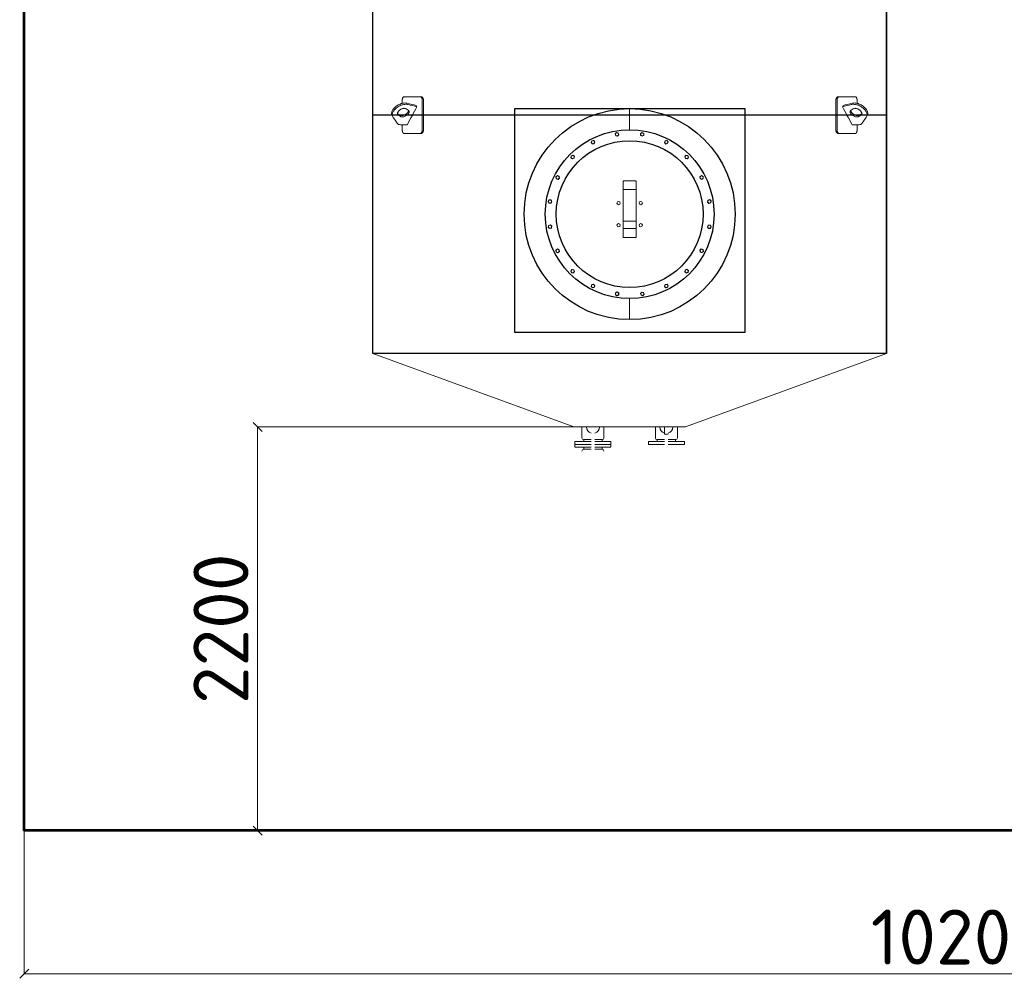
# Model space of a CAD drawing. Header units: millimetres. Extents: x -34827 to 118056, y 11959 to 116489.
# Tile 79 of 105: x 51263 to 56630, y 24888 to 30112. Entities that reach past the tile are written whole.
import ezdxf

# ---------------------------------------------------------------- set-up
doc = ezdxf.new("R2010")
doc.units = ezdxf.units.MM
doc.linetypes.add('K5LT32774', pattern=[0])
doc.linetypes.add('K5LT32775', pattern=[0])
doc.layers.add('SV-DIM-MECH', color=7, linetype='Continuous')
doc.layers.add('Резервуар', color=7, linetype='Continuous')
doc.styles.get("Standard").update_dxf_attribs({"font": 'isocpeur.ttf'})
doc.dimstyles.new('Размер 1000', dxfattribs={"dimtxt": 300, "dimasz": 50, "dimexe": 0.18, "dimexo": 0.0625, "dimgap": 50, "dimtad": 1, "dimdec": 0, "dimrnd": 1, "dimzin": 0, "dimdsep": 46, "dimtxsty": 'Standard', "dimblk": 'OBLIQUE', "dimcen": -0.09, "dimclrd": 5, "dimclre": 5, "dimclrt": 5, "dimadec": 0, "dimazin": 0, "dimtfac": 1, "dimtdec": 0, "dimtofl": 0, "dimtmove": 0, "dimatfit": 3, "dimldrblk": 'OBLIQUE', "dimfxl": 1, "dimtolj": 1, "dimtzin": 0, "dimlwd": 13, "dimlwe": 13, "dimarcsym": 0})

# ---------------------------------------------------------------- blocks, each defined once
blk = doc.blocks.new('*U47')
at = {"layer": 'Резервуар', "lineweight": 20}
blk.add_lwpolyline([(-3.2, 9.9), (7, 7.7), (10.2, -2.2), (3.2, -9.9), (-7, -7.7), (-10.2, 2.2), (-3.2, 9.9)], dxfattribs=at)
at = {"layer": 'Резервуар', "color": 5, "lineweight": 20}
blk.add_circle((0, 0), 8.55, dxfattribs=at)
blk = doc.blocks.new('*U44')
at = {"layer": 'Резервуар', "color": 0, "linetype": 'ByBlock', "lineweight": -2, "transparency": 16777216}
blk.add_blockref('*U47', (964799.1, -2833937.4), dxfattribs=at)
for p, rotation in [((964936.8, -2833937.4), 341.9999999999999), ((964668.2, -2833980), 17.99999999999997), ((965067.7, -2833980), 323.9999999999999), ((964556.9, -2834060.9), 36), ((965179.1, -2834060.9), 306), ((964475.9, -2834172.3), 54), ((965260, -2834172.3), 288), ((964433.4, -2834303.2), 72), ((965302.6, -2834303.2), 269.9999999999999), ((964433.4, -2834440.8), 90), ((965302.6, -2834440.8), 251.9999999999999), ((964475.9, -2834571.8), 108), ((965260, -2834571.8), 234), ((964556.9, -2834683.1), 126), ((965179.1, -2834683.1), 216), ((964668.2, -2834764), 144), ((965067.7, -2834764), 197.9999999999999), ((964799.1, -2834806.6), 162), ((964936.8, -2834806.6), 180)]:
    blk.add_blockref('*U47', p, dxfattribs=dict(at, rotation=rotation))
blk = doc.blocks.new('_Oblique')
at = {"color": 0, "linetype": 'ByBlock', "lineweight": -2}
blk.add_line((-0.5, -0.5), (0.5, 0.5), dxfattribs=at)
blk = doc.blocks.new('*D54')
at = {"layer": 'Defpoints', "color": 0, "transparency": 16777216}
for p in [(54587.8, 27892.6), (52559.7, 25692.6), (54587.8, 25692.6)]:
    blk.add_point(p, dxfattribs=at)
at = {"layer": 'SV-DIM-MECH', "color": 5, "lineweight": 13, "transparency": 16777216}
for p, q in [((54587.7, 27892.6), (52559.5, 27892.6)), ((52559.7, 27892.6), (52559.7, 25692.6)), ((54587.7, 25692.6), (52559.5, 25692.6))]:
    blk.add_line(p, q, dxfattribs=at)
at = {"layer": 'SV-DIM-MECH', "color": 5, "lineweight": 13, "transparency": 16777216, "xscale": 50, "yscale": 50, "zscale": 50}
for p, rotation in [((52559.7, 27892.6), 90), ((52559.7, 25692.6), 270)]:
    blk.add_blockref('_Oblique', p, dxfattribs=dict(at, rotation=rotation))
at = {"layer": 'SV-DIM-MECH', "color": 5, "transparency": 16777216, "insert": (52359.7, 26792.6), "char_height": 300, "attachment_point": 5, "rotation": 90}
blk.add_mtext('\\A1;2200', dxfattribs=at)
blk = doc.blocks.new('*D56')
at = {"layer": 'Defpoints', "color": 0, "transparency": 16777216}
for p in [(51287.8, 25692.6), (61487.8, 25692.6), (51287.8, 24912.6)]:
    blk.add_point(p, dxfattribs=at)
at = {"layer": 'SV-DIM-MECH', "color": 5, "lineweight": 13, "transparency": 16777216}
for p, q in [((51287.8, 25692.5), (51287.8, 24912.4)), ((61487.8, 25692.5), (61487.8, 24912.4)), ((61487.8, 24912.6), (51287.8, 24912.6))]:
    blk.add_line(p, q, dxfattribs=at)
at = {"layer": 'SV-DIM-MECH', "color": 5, "lineweight": 13, "transparency": 16777216, "xscale": 50, "yscale": 50, "zscale": 50, "rotation": 180}
blk.add_blockref('_Oblique', (51287.8, 24912.6), dxfattribs=at)
at = {"layer": 'SV-DIM-MECH', "color": 5, "lineweight": 13, "transparency": 16777216, "xscale": 50, "yscale": 50, "zscale": 50}
blk.add_blockref('_Oblique', (61487.8, 24912.6), dxfattribs=at)
at = {"layer": 'SV-DIM-MECH', "color": 5, "transparency": 16777216, "insert": (56387.8, 25112.6), "char_height": 300, "attachment_point": 5}
blk.add_mtext('\\A1;10200', dxfattribs=at)

msp = doc.modelspace()

# ---------------------------------------------------------------- linework, layer by layer
at = {"color": 6}
msp.add_line((55987.7727, 28292.6047), (55987.7727, 32292.6047), dxfattribs=at)
at = {"lineweight": 53}
msp.add_lwpolyline([(51287.7727, 33692.6047), (61487.7727, 33692.6047), (61487.7727, 25692.6047), (51287.7727, 25692.6047)], close=True, dxfattribs=at)
at = {"color": 6}
msp.add_lwpolyline([(53961.6676, 29627.6047), (55215.6909, 29627.6047), (55215.6909, 28407.7871), (53961.6676, 28407.7871)], close=True, dxfattribs=at)
at = {"layer": 'Резервуар', "color": 6, "linetype": 'K5LT32775', "lineweight": 20}
for p, q in [((54587.7727, 29627.6047), (54587.7727, 29512.6047)), ((54587.7727, 29627.6047), (54587.7727, 29512.6047)), ((54587.7727, 28592.6047), (54587.7727, 28477.6047)), ((54587.7727, 28592.6047), (54587.7727, 28477.6047))]:
    msp.add_line(p, q, dxfattribs=at)
at = {"layer": 'Резервуар', "color": 6}
msp.add_line((55987.7727, 29592.6047), (53187.7727, 29592.6047), dxfattribs=at)
at = {"layer": 'Резервуар', "color": 6, "lineweight": 20}
for p, q in [((54337.7727, 27823.6047), (54337.7727, 27813.6047)), ((54437.7727, 27823.6047), (54437.7727, 27813.6047))]:
    msp.add_line(p, q, dxfattribs=at)
at = {"layer": 'Резервуар', "color": 6, "linetype": 'K5LT32774', "lineweight": 20}
msp.add_line((54837.7727, 27823.6047), (54837.7727, 27813.6047), dxfattribs=at)
at = {"layer": 'Резервуар', "color": 6}
msp.add_lwpolyline([(55987.7727, 32292.6047), (55987.7727, 28292.6047), (53187.7727, 28292.6047), (53187.7727, 32292.6047)], dxfattribs=at)
at = {"layer": 'Резервуар', "color": 6, "lineweight": 20}
for points in [[(54552.7727, 29229.4961), (54552.7727, 29223.7833), (54552.7727, 29186.3181)], [(54552.7727, 28975.0068), (54552.7727, 28925.2858), (54622.7727, 28925.2858), (54622.7727, 28975.0068), (54622.7727, 29014.2016)], [(54552.7727, 29014.2016), (54552.7727, 28975.0068), (54622.7727, 28975.0068)], [(53187.7727, 28292.6047), (54284.1781, 27892.6047), (54891.3673, 27892.6047), (55987.7727, 28292.6047)], [(54377.7727, 27797.6047), (54289.7727, 27797.6047), (54289.7727, 27813.6047), (54377.7727, 27813.6047)], [(54289.7727, 27813.6047), (54289.7727, 27797.6047), (54289.7727, 27781.6047), (54377.7727, 27781.6047)], [(54397.7727, 27813.6047), (54485.7727, 27813.6047), (54485.7727, 27797.6047), (54397.7727, 27797.6047)], [(54485.7727, 27813.6047), (54485.7727, 27797.6047), (54485.7727, 27781.6047), (54397.7727, 27781.6047)], [(54777.7727, 27797.6047), (54689.7727, 27797.6047), (54689.7727, 27813.6047), (54777.7727, 27813.6047)], [(54797.7727, 27813.6047), (54885.7727, 27813.6047), (54885.7727, 27797.6047), (54797.7727, 27797.6047)]]:
    msp.add_lwpolyline(points, dxfattribs=at)
for points in [[(54327.7727, 27892.6047), (54327.7727, 27833.6047, 0.414213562), (54337.7727, 27823.6047), (54377.7727, 27823.6047)], [(54447.7727, 27892.6047), (54447.7727, 27833.6047, -0.414213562), (54437.7727, 27823.6047), (54397.7727, 27823.6047)], [(54727.7727, 27892.6047), (54727.7727, 27833.6047, 0.414213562), (54737.7727, 27823.6047), (54777.7727, 27823.6047), (54737.7727, 27823.6047), (54737.7727, 27813.6047)], [(54797.7727, 27823.6047), (54837.7727, 27823.6047, 0.414213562), (54847.7727, 27833.6047), (54847.7727, 27892.6047)], [(54377.7727, 27771.6047), (54337.7727, 27771.6047, 0.413675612), (54327.7727, 27761.6047)], [(54447.7727, 27761.6047, 0.414213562), (54437.7727, 27771.6047), (54397.7727, 27771.6047)]]:
    msp.add_lwpolyline(points, format="xyb", dxfattribs=at)
at = {"layer": 'Резервуар', "color": 6, "linetype": 'K5LT32774', "lineweight": 20}
msp.add_lwpolyline([(54797.7727, 27853.6047), (54777.7727, 27853.6047), (54777.7727, 27892.6047)], dxfattribs=at)
at = {"layer": 'Резервуар', "color": 6, "lineweight": 20}
for points in [[(54337.7727, 27781.6047), (54337.7727, 27771.6047)], [(54437.7727, 27781.6047), (54437.7727, 27771.6047)]]:
    msp.add_lwpolyline(points, close=True, dxfattribs=at)
at = {"layer": 'Резервуар', "color": 6}
msp.add_circle((54587.7727, 29052.6047), 575, dxfattribs=at)
at = {"layer": 'Резервуар', "color": 6, "lineweight": 30}
for radius in [460, 400]:
    msp.add_circle((54587.7727, 29052.6047), radius, dxfattribs=at)
at = {"layer": 'Резервуар', "color": 6, "lineweight": 20}
for centre in [(54527.6686, 29112.7087), (54647.8768, 29112.7087), (54527.6686, 28992.5006), (54647.8768, 28992.5006)]:
    msp.add_circle(centre, 9, dxfattribs=at)
for centre, start, end in [((54387.7727, 27892.6047), 180, 253.3984504), ((54387.7727, 27892.6047), 286.6015496, 360), ((54787.7727, 27892.6047), 180, 253.3984504), ((54787.7727, 27892.6047), 286.6015496, 360)]:
    msp.add_arc(centre, 35, start, end, dxfattribs=at)
for points, knots in [([(53445.4118, 29692.6047), (53416.2033, 29692.6047), (53386.9948, 29692.6047), (53357.7863, 29692.6047), (53357.4198, 29692.6047), (53356.7412, 29692.5296), (53355.7567, 29692.2158), (53354.8949, 29691.7678), (53354.1134, 29691.2099), (53353.4171, 29690.5854), (53352.8402, 29689.9567), (53352.2863, 29689.2599), (53351.6893, 29688.4011), (53350.9348, 29687.0967), (53350.2024, 29685.5042), (53349.6135, 29683.889), (53349.1607, 29682.3858), (53348.7926, 29680.9028), (53348.4448, 29679.135), (53348.2179, 29677.5451), (53348.0173, 29675.5497), (53347.938, 29674.028), (53347.9277, 29672.8409), (53347.9277, 29672.6047), (53347.9277, 29667.1639), (53347.9277, 29661.7232), (53347.9277, 29656.2825)], [0, 0, 0, 0, 1, 1, 1, 1.070109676, 1.130029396, 1.191234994, 1.241266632, 1.289810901, 1.338315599, 1.367962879, 1.416097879, 1.480180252, 1.560174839, 1.624226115, 1.672298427, 1.728683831, 1.78293711, 1.854167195, 1.886619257, 1.977442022, 2, 2, 2, 3, 3, 3, 3]), ([(53457.4046, 29512.6047), (53457.4046, 29565.938), (53457.4046, 29619.2713), (53457.4046, 29672.6047), (53457.4046, 29673.4438), (53457.3431, 29675.0552), (53457.104, 29677.1811), (53456.7995, 29678.9139), (53456.4282, 29680.545), (53455.942, 29682.2126), (53455.3232, 29683.8769), (53454.6747, 29685.3057), (53454.0036, 29686.5503), (53453.2978, 29687.6641), (53452.5039, 29688.7305), (53451.626, 29689.7147), (53450.7591, 29690.5052), (53449.9128, 29691.1429), (53449.2005, 29691.5813), (53448.4766, 29691.9415), (53447.9939, 29692.1341), (53447.4787, 29692.3053), (53447.0134, 29692.4316), (53446.3915, 29692.5454), (53445.8661, 29692.5961), (53445.5311, 29692.6047), (53445.4118, 29692.6047), (53447.5347, 29692.6047), (53449.6576, 29692.6047), (53451.7805, 29692.6047), (53452.2166, 29692.6047), (53453.0262, 29692.5296), (53454.2057, 29692.2158), (53455.2427, 29691.7678), (53456.1864, 29691.2099), (53457.0299, 29690.5854), (53457.7308, 29689.9567), (53458.4054, 29689.2599), (53459.1342, 29688.4012), (53460.058, 29687.0967), (53460.9581, 29685.5042), (53461.6842, 29683.8891), (53462.2436, 29682.3858), (53462.6992, 29680.9028), (53463.1304, 29679.135), (53463.4121, 29677.5451), (53463.6515, 29675.6278), (53463.7557, 29674.1076), (53463.7727, 29672.9205), (53463.7727, 29672.6047), (53463.7727, 29619.2713), (53463.7727, 29565.938), (53463.7727, 29512.6047), (53463.7727, 29511.7656), (53463.7112, 29510.1541), (53463.4721, 29508.0283), (53463.1676, 29506.2955), (53462.7963, 29504.6644), (53462.3101, 29502.9968), (53461.6913, 29501.3325), (53461.0428, 29499.9036), (53460.3718, 29498.659), (53459.666, 29497.5452), (53458.8721, 29496.4788), (53457.9942, 29495.4946), (53457.1274, 29494.7041), (53456.2812, 29494.0664), (53455.5689, 29493.6281), (53454.8451, 29493.2679), (53454.3625, 29493.0752), (53453.8472, 29492.904), (53453.382, 29492.7777), (53452.7601, 29492.6639), (53452.2348, 29492.6132), (53451.8999, 29492.6047), (53451.7805, 29492.6047), (53449.6576, 29492.6047), (53447.5347, 29492.6047), (53445.4118, 29492.6047), (53445.8479, 29492.6047), (53446.6575, 29492.6797), (53447.8372, 29492.9936), (53448.8743, 29493.4415), (53449.8181, 29493.9995), (53450.6616, 29494.6239), (53451.3625, 29495.2527), (53452.0372, 29495.9494), (53452.766, 29496.8082), (53453.6899, 29498.1127), (53454.59, 29499.7051), (53455.3161, 29501.3203), (53455.8755, 29502.8236), (53456.3311, 29504.3065), (53456.7623, 29506.0744), (53457.044, 29507.6643), (53457.2834, 29509.5816), (53457.3876, 29511.1017), (53457.4046, 29512.2888), (53457.4046, 29512.6047)], [0, 0, 0, 0, 1, 1, 1, 1.080128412, 1.153904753, 1.206147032, 1.252313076, 1.32023682, 1.382728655, 1.438760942, 1.490849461, 1.54211593, 1.593097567, 1.652841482, 1.71027634, 1.750312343, 1.800935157, 1.83142901, 1.870864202, 1.880287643, 1.915806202, 1.946869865, 1.981143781, 2, 2, 2, 3, 3, 3, 3.070109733, 3.130030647, 3.19123557, 3.241266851, 3.28981091, 3.33831552, 3.367962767, 3.416097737, 3.48018008, 3.560174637, 3.62422589, 3.672298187, 3.728683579, 3.782936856, 3.854166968, 3.88661906, 3.969832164, 4, 4, 4, 5, 5, 5, 5.080128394, 5.153904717, 5.206146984, 5.252313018, 5.320236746, 5.382728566, 5.438760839, 5.490849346, 5.542115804, 5.593097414, 5.652841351, 5.710276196, 5.750312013, 5.800934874, 5.831428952, 5.870863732, 5.880286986, 5.915805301, 5.946869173, 5.981143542, 6, 6, 6, 7, 7, 7, 7.070109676, 7.130029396, 7.191234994, 7.241266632, 7.289810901, 7.338315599, 7.367962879, 7.416097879, 7.480180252, 7.560174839, 7.624226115, 7.672298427, 7.728683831, 7.78293711, 7.854167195, 7.886619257, 7.969832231, 8, 8, 8, 8]), ([(55718.1408, 29512.6047), (55718.1408, 29565.938), (55718.1408, 29619.2713), (55718.1408, 29672.6047), (55718.1408, 29673.4438), (55718.2023, 29675.0552), (55718.4414, 29677.1811), (55718.746, 29678.9139), (55719.1172, 29680.545), (55719.6034, 29682.2126), (55720.2223, 29683.8769), (55720.8707, 29685.3057), (55721.5418, 29686.5503), (55722.2476, 29687.6641), (55723.0415, 29688.7305), (55723.9195, 29689.7147), (55724.7863, 29690.5052), (55725.6326, 29691.1429), (55726.3449, 29691.5813), (55727.0688, 29691.9415), (55727.5515, 29692.1341), (55728.0667, 29692.3053), (55728.532, 29692.4316), (55729.1539, 29692.5454), (55729.6793, 29692.5961), (55730.0143, 29692.6047), (55730.1336, 29692.6047), (55728.0107, 29692.6047), (55725.8878, 29692.6047), (55723.7649, 29692.6047), (55723.3288, 29692.6047), (55722.5192, 29692.5296), (55721.3397, 29692.2158), (55720.3027, 29691.7678), (55719.359, 29691.2099), (55718.5155, 29690.5854), (55717.8146, 29689.9567), (55717.14, 29689.2599), (55716.4112, 29688.4012), (55715.4874, 29687.0967), (55714.5873, 29685.5042), (55713.8612, 29683.8891), (55713.3018, 29682.3858), (55712.8462, 29680.9028), (55712.415, 29679.135), (55712.1333, 29677.5451), (55711.8939, 29675.6278), (55711.7897, 29674.1076), (55711.7727, 29672.9205), (55711.7727, 29672.6047), (55711.7727, 29619.2713), (55711.7727, 29565.938), (55711.7727, 29512.6047), (55711.7727, 29511.7656), (55711.8342, 29510.1541), (55712.0733, 29508.0283), (55712.3778, 29506.2955), (55712.7491, 29504.6644), (55713.2353, 29502.9968), (55713.8541, 29501.3325), (55714.5026, 29499.9036), (55715.1736, 29498.659), (55715.8794, 29497.5452), (55716.6733, 29496.4788), (55717.5512, 29495.4946), (55718.418, 29494.7041), (55719.2642, 29494.0664), (55719.9765, 29493.6281), (55720.7003, 29493.2679), (55721.1829, 29493.0752), (55721.6982, 29492.904), (55722.1634, 29492.7777), (55722.7853, 29492.6639), (55723.3106, 29492.6132), (55723.6455, 29492.6047), (55723.7649, 29492.6047), (55725.8878, 29492.6047), (55728.0107, 29492.6047), (55730.1336, 29492.6047), (55729.6975, 29492.6047), (55728.8879, 29492.6797), (55727.7082, 29492.9936), (55726.6711, 29493.4415), (55725.7273, 29493.9995), (55724.8838, 29494.6239), (55724.1829, 29495.2527), (55723.5082, 29495.9494), (55722.7794, 29496.8082), (55721.8555, 29498.1127), (55720.9554, 29499.7051), (55720.2293, 29501.3203), (55719.6699, 29502.8236), (55719.2144, 29504.3065), (55718.7831, 29506.0744), (55718.5014, 29507.6643), (55718.262, 29509.5816), (55718.1578, 29511.1017), (55718.1408, 29512.2888), (55718.1408, 29512.6047)], [0, 0, 0, 0, 1, 1, 1, 1.080128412, 1.153904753, 1.206147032, 1.252313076, 1.32023682, 1.382728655, 1.438760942, 1.490849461, 1.54211593, 1.593097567, 1.652841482, 1.71027634, 1.750312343, 1.800935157, 1.83142901, 1.870864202, 1.880287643, 1.915806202, 1.946869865, 1.981143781, 2, 2, 2, 3, 3, 3, 3.070109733, 3.130030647, 3.19123557, 3.241266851, 3.28981091, 3.33831552, 3.367962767, 3.416097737, 3.48018008, 3.560174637, 3.62422589, 3.672298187, 3.728683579, 3.782936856, 3.854166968, 3.88661906, 3.969832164, 4, 4, 4, 5, 5, 5, 5.080128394, 5.153904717, 5.206146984, 5.252313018, 5.320236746, 5.382728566, 5.438760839, 5.490849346, 5.542115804, 5.593097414, 5.652841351, 5.710276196, 5.750312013, 5.800934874, 5.831428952, 5.870863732, 5.880286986, 5.915805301, 5.946869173, 5.981143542, 6, 6, 6, 7, 7, 7, 7.070109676, 7.130029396, 7.191234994, 7.241266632, 7.289810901, 7.338315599, 7.367962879, 7.416097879, 7.480180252, 7.560174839, 7.624226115, 7.672298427, 7.728683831, 7.78293711, 7.854167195, 7.886619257, 7.969832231, 8, 8, 8, 8]), ([(55730.1336, 29692.6047), (55759.3421, 29692.6047), (55788.5506, 29692.6047), (55817.7591, 29692.6047), (55818.1256, 29692.6047), (55818.8042, 29692.5296), (55819.7887, 29692.2158), (55820.6505, 29691.7678), (55821.432, 29691.2099), (55822.1283, 29690.5854), (55822.7052, 29689.9567), (55823.2591, 29689.2599), (55823.8561, 29688.4011), (55824.6106, 29687.0967), (55825.343, 29685.5042), (55825.9319, 29683.889), (55826.3847, 29682.3858), (55826.7528, 29680.9028), (55827.1006, 29679.135), (55827.3275, 29677.5451), (55827.5281, 29675.5497), (55827.6074, 29674.028), (55827.6177, 29672.8409), (55827.6177, 29672.6047), (55827.6177, 29667.1639), (55827.6177, 29661.7232), (55827.6177, 29656.2825)], [0, 0, 0, 0, 1, 1, 1, 1.070109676, 1.130029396, 1.191234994, 1.241266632, 1.289810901, 1.338315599, 1.367962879, 1.416097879, 1.480180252, 1.560174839, 1.624226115, 1.672298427, 1.728683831, 1.78293711, 1.854167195, 1.886619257, 1.977442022, 2, 2, 2, 3, 3, 3, 3]), ([(53428.3988, 29637.9644), (53427.1086, 29640.3214), (53425.8184, 29642.6784), (53424.5282, 29645.0354), (53408.2289, 29649.0699), (53391.9297, 29653.1044), (53375.6305, 29657.1389), (53374.4355, 29657.3977), (53370.4287, 29658.2657), (53362.9844, 29658.6283), (53353.0889, 29657.639), (53342.2878, 29654.9444), (53331.1974, 29650.5583), (53320.6149, 29644.7192), (53311.2533, 29637.9009), (53303.5188, 29630.5963), (53297.5259, 29623.1745), (53293.25, 29615.8783), (53290.6063, 29608.8555), (53289.5828, 29602.245), (53289.9963, 29596.0664), (53291.5802, 29592.486), (53292.3514, 29590.7428), (53301.454, 29576.5716), (53310.5566, 29562.4004), (53319.6593, 29548.2292), (53320.9476, 29546.7322), (53323.2962, 29544.0033), (53329.8593, 29540.8381), (53335.0623, 29540.4448), (53338.6463, 29540.1739), (53350.7208, 29540.1739), (53362.7953, 29540.1739), (53374.8698, 29540.1739), (53392.7128, 29572.7707), (53410.5558, 29605.3675), (53428.3988, 29637.9644), (53412.0995, 29641.9988), (53395.8003, 29646.0333), (53379.5011, 29650.0678), (53378.3061, 29650.3267), (53374.2993, 29651.1946), (53366.855, 29651.5572), (53356.9595, 29650.5679), (53346.1584, 29647.8733), (53335.068, 29643.4872), (53324.4855, 29637.6482), (53315.1239, 29630.8299), (53307.3894, 29623.5252), (53301.3965, 29616.1035), (53297.1205, 29608.8072), (53294.4769, 29601.7844), (53293.4534, 29595.1739), (53293.7929, 29590.1013), (53294.6674, 29587.4486), (53294.9512, 29586.6954)], [0, 0, 0, 0, 1, 1, 1, 2, 2, 2, 2.036658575, 2.122919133, 2.22207377, 2.334181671, 2.455718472, 2.578885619, 2.695792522, 2.802239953, 2.897153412, 2.980999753, 3.054971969, 3.12077204, 3.180650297, 3.237462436, 3.237462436, 3.237462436, 4.237462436, 4.237462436, 4.237462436, 4.296097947, 4.344350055, 4.451166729, 4.451166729, 4.451166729, 5.451166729, 5.451166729, 5.451166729, 6.451166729, 6.451166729, 6.451166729, 7.451166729, 7.451166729, 7.451166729, 7.487825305, 7.574085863, 7.6732405, 7.7853484, 7.906885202, 8.030052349, 8.146959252, 8.253406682, 8.348320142, 8.432166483, 8.506138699, 8.571938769, 8.631817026, 8.65596226, 8.65596226, 8.65596226, 8.65596226]), ([(53381.0539, 29619.3461), (53382.1518, 29618.4757), (53384.6028, 29616.5326), (53386.17, 29611.9508), (53385.7378, 29607.0018), (53383.7682, 29602.0524), (53380.1831, 29596.9243), (53374.9394, 29591.8663), (53368.2128, 29587.3607), (53360.6428, 29584.0364), (53353.1371, 29582.2832), (53346.5921, 29582.2193), (53341.9621, 29583.2541), (53339.8094, 29584.4801), (53339.1619, 29584.8489), (53335.3178, 29587.3246), (53331.4738, 29589.8002), (53327.6297, 29592.2759), (53326.5318, 29593.1463), (53324.0809, 29595.0893), (53322.5136, 29599.6712), (53322.9458, 29604.6202), (53324.9155, 29609.5696), (53328.5004, 29614.6974), (53333.7447, 29619.7568), (53340.4687, 29624.2562), (53348.0489, 29627.6045), (53355.4961, 29629.2739), (53362.8799, 29629.603), (53367.2055, 29627.7599), (53369.5217, 29626.773), (53373.3658, 29624.2974), (53377.2098, 29621.8217), (53381.0539, 29619.3461)], [0, 0, 0, 0, 0.041440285, 0.092509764, 0.136737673, 0.188598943, 0.250358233, 0.323169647, 0.405938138, 0.491962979, 0.569936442, 0.635369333, 0.68721333, 0.709517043, 0.709517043, 0.709517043, 1.709517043, 1.709517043, 1.709517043, 1.750957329, 1.802026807, 1.846254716, 1.898115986, 1.959875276, 2.03268669, 2.115455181, 2.201480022, 2.279453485, 2.344107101, 2.41863584, 2.41863584, 2.41863584, 3.41863584, 3.41863584, 3.41863584, 3.41863584]), ([(55747.1466, 29637.9644), (55748.4368, 29640.3214), (55749.727, 29642.6784), (55751.0172, 29645.0354), (55767.3165, 29649.0699), (55783.6157, 29653.1044), (55799.9149, 29657.1389), (55801.1099, 29657.3977), (55805.1167, 29658.2657), (55812.561, 29658.6283), (55822.4565, 29657.639), (55833.2576, 29654.9444), (55844.348, 29650.5583), (55854.9305, 29644.7192), (55864.2921, 29637.9009), (55872.0266, 29630.5963), (55878.0195, 29623.1745), (55882.2954, 29615.8783), (55884.9391, 29608.8555), (55885.9626, 29602.245), (55885.5491, 29596.0664), (55883.9652, 29592.486), (55883.194, 29590.7428), (55874.0914, 29576.5716), (55864.9888, 29562.4004), (55855.8861, 29548.2292), (55854.5978, 29546.7322), (55852.2492, 29544.0033), (55845.6861, 29540.8381), (55840.4831, 29540.4448), (55836.8991, 29540.1739), (55824.8246, 29540.1739), (55812.7501, 29540.1739), (55800.6756, 29540.1739), (55782.8326, 29572.7707), (55764.9896, 29605.3675), (55747.1466, 29637.9644), (55763.4459, 29641.9988), (55779.7451, 29646.0333), (55796.0443, 29650.0678), (55797.2393, 29650.3267), (55801.2461, 29651.1946), (55808.6904, 29651.5572), (55818.5859, 29650.5679), (55829.387, 29647.8733), (55840.4774, 29643.4872), (55851.0599, 29637.6482), (55860.4215, 29630.8299), (55868.156, 29623.5252), (55874.1489, 29616.1035), (55878.4249, 29608.8072), (55881.0685, 29601.7844), (55882.092, 29595.1739), (55881.7525, 29590.1013), (55880.878, 29587.4486), (55880.5942, 29586.6954)], [0, 0, 0, 0, 1, 1, 1, 2, 2, 2, 2.036658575, 2.122919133, 2.22207377, 2.334181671, 2.455718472, 2.578885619, 2.695792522, 2.802239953, 2.897153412, 2.980999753, 3.054971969, 3.12077204, 3.180650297, 3.237462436, 3.237462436, 3.237462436, 4.237462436, 4.237462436, 4.237462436, 4.296097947, 4.344350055, 4.451166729, 4.451166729, 4.451166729, 5.451166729, 5.451166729, 5.451166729, 6.451166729, 6.451166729, 6.451166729, 7.451166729, 7.451166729, 7.451166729, 7.487825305, 7.574085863, 7.6732405, 7.7853484, 7.906885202, 8.030052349, 8.146959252, 8.253406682, 8.348320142, 8.432166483, 8.506138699, 8.571938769, 8.631817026, 8.65596226, 8.65596226, 8.65596226, 8.65596226]), ([(55794.4915, 29619.3461), (55793.3936, 29618.4757), (55790.9426, 29616.5326), (55789.3754, 29611.9508), (55789.8076, 29607.0018), (55791.7772, 29602.0524), (55795.3623, 29596.9243), (55800.606, 29591.8663), (55807.3326, 29587.3607), (55814.9026, 29584.0364), (55822.4083, 29582.2832), (55828.9533, 29582.2193), (55833.5833, 29583.2541), (55835.736, 29584.4801), (55836.3835, 29584.8489), (55840.2276, 29587.3246), (55844.0716, 29589.8002), (55847.9157, 29592.2759), (55849.0136, 29593.1463), (55851.4645, 29595.0893), (55853.0318, 29599.6712), (55852.5996, 29604.6202), (55850.6299, 29609.5696), (55847.045, 29614.6974), (55841.8007, 29619.7568), (55835.0767, 29624.2562), (55827.4965, 29627.6045), (55820.0493, 29629.2739), (55812.6655, 29629.603), (55808.3399, 29627.7599), (55806.0237, 29626.773), (55802.1796, 29624.2974), (55798.3356, 29621.8217), (55794.4915, 29619.3461)], [0, 0, 0, 0, 0.041440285, 0.092509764, 0.136737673, 0.188598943, 0.250358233, 0.323169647, 0.405938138, 0.491962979, 0.569936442, 0.635369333, 0.68721333, 0.709517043, 0.709517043, 0.709517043, 1.709517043, 1.709517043, 1.709517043, 1.750957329, 1.802026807, 1.846254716, 1.898115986, 1.959875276, 2.03268669, 2.115455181, 2.201480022, 2.279453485, 2.344107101, 2.41863584, 2.41863584, 2.41863584, 3.41863584, 3.41863584, 3.41863584, 3.41863584]), ([(53382.0051, 29618.5808), (53382.1369, 29617.1653), (53381.8414, 29614.008), (53379.8976, 29609.1235), (53376.3125, 29603.9954), (53371.0689, 29598.9374), (53364.3422, 29594.4317), (53356.7722, 29591.1075), (53349.2665, 29589.3543), (53342.7215, 29589.2904), (53338.0915, 29590.3252), (53335.9388, 29591.5512), (53335.2913, 29591.92), (53331.4472, 29594.3956), (53327.6032, 29596.8713), (53323.7591, 29599.3469), (53323.4451, 29599.5711), (53323.1311, 29599.7953), (53322.817, 29600.0194)], [0, 0, 0, 0, 0.042158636, 0.094019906, 0.155779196, 0.22859061, 0.311359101, 0.397383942, 0.475357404, 0.540790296, 0.592634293, 0.614938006, 0.614938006, 0.614938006, 1.614938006, 1.614938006, 1.614938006, 2.614938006, 2.614938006, 2.614938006, 2.614938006]), ([(55793.5403, 29618.5808), (55793.4085, 29617.1653), (55793.704, 29614.008), (55795.6478, 29609.1235), (55799.2329, 29603.9954), (55804.4766, 29598.9374), (55811.2032, 29594.4317), (55818.7732, 29591.1075), (55826.2789, 29589.3543), (55832.8239, 29589.2904), (55837.4539, 29590.3252), (55839.6066, 29591.5512), (55840.2541, 29591.92), (55844.0982, 29594.3956), (55847.9422, 29596.8713), (55851.7863, 29599.3469), (55852.1003, 29599.5711), (55852.4143, 29599.7953), (55852.7284, 29600.0194)], [0, 0, 0, 0, 0.042158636, 0.094019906, 0.155779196, 0.22859061, 0.311359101, 0.397383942, 0.475357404, 0.540790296, 0.592634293, 0.614938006, 0.614938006, 0.614938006, 1.614938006, 1.614938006, 1.614938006, 2.614938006, 2.614938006, 2.614938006, 2.614938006]), ([(53347.9277, 29540.1739), (53347.9277, 29530.9842), (53347.9277, 29521.7944), (53347.9277, 29512.6047), (53347.9277, 29511.6609), (53347.9834, 29510.0494), (53348.1838, 29507.9276), (53348.4483, 29506.0593), (53348.8157, 29504.1642), (53349.2853, 29502.3613), (53349.8008, 29500.7812), (53350.3106, 29499.4768), (53350.8697, 29498.2708), (53351.4512, 29497.2044), (53352.1468, 29496.1218), (53352.8507, 29495.2253), (53353.7333, 29494.3102), (53354.4749, 29493.7178), (53355.2253, 29493.2679), (53355.6268, 29493.0752), (53356.0561, 29492.904), (53356.4442, 29492.7777), (53356.9972, 29492.6567), (53357.4382, 29492.6103), (53357.7199, 29492.6047), (53357.7863, 29492.6047), (53386.9948, 29492.6047), (53416.2033, 29492.6047), (53445.4118, 29492.6047)], [0, 0, 0, 0, 1, 1, 1, 1.090129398, 1.153904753, 1.206147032, 1.27577862, 1.348381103, 1.400985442, 1.457045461, 1.507643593, 1.559393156, 1.609163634, 1.677663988, 1.720267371, 1.800935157, 1.83142901, 1.870864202, 1.880287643, 1.915806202, 1.946869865, 1.987516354, 2, 2, 2, 3, 3, 3, 3]), ([(55827.6177, 29540.1739), (55827.6177, 29530.9842), (55827.6177, 29521.7944), (55827.6177, 29512.6047), (55827.6177, 29511.6609), (55827.5621, 29510.0494), (55827.3616, 29507.9276), (55827.0971, 29506.0593), (55826.7297, 29504.1642), (55826.2601, 29502.3613), (55825.7446, 29500.7812), (55825.2348, 29499.4768), (55824.6757, 29498.2708), (55824.0942, 29497.2044), (55823.3986, 29496.1218), (55822.6947, 29495.2253), (55821.8121, 29494.3102), (55821.0705, 29493.7178), (55820.3201, 29493.2679), (55819.9186, 29493.0752), (55819.4894, 29492.904), (55819.1012, 29492.7777), (55818.5482, 29492.6567), (55818.1073, 29492.6103), (55817.8255, 29492.6047), (55817.7591, 29492.6047), (55788.5506, 29492.6047), (55759.3421, 29492.6047), (55730.1336, 29492.6047)], [0, 0, 0, 0, 1, 1, 1, 1.090129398, 1.153904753, 1.206147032, 1.27577862, 1.348381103, 1.400985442, 1.457045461, 1.507643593, 1.559393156, 1.609163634, 1.677663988, 1.720267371, 1.800935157, 1.83142901, 1.870864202, 1.880287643, 1.915806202, 1.946869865, 1.987516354, 2, 2, 2, 3, 3, 3, 3]), ([(54622.7727, 29186.3181), (54599.4394, 29186.3181), (54576.106, 29186.3181), (54552.7727, 29186.3181), (54552.7727, 29184.8161), (54552.7727, 29183.3141), (54552.7727, 29181.812), (54552.7727, 29125.9419), (54552.7727, 29070.0718), (54552.7727, 29014.2016), (54576.106, 29014.2016), (54599.4394, 29014.2016), (54622.7727, 29014.2016), (54622.7727, 29070.0718), (54622.7727, 29125.9419), (54622.7727, 29181.812), (54622.7727, 29183.3141), (54622.7727, 29184.8161), (54622.7727, 29186.3181), (54622.7727, 29198.8065), (54622.7727, 29211.2949), (54622.7727, 29223.7833), (54622.7727, 29225.6876), (54622.7727, 29227.5918), (54622.7727, 29229.4961), (54622.7164, 29230.0185), (54622.6038, 29231.0635), (54621.6637, 29232.5725), (54620.1477, 29233.7477), (54618.8277, 29233.8749), (54618.2137, 29233.9341), (54597.9197, 29233.9341), (54577.6257, 29233.9341), (54557.3317, 29233.9341), (54556.7177, 29233.8749), (54555.3977, 29233.7477), (54553.8817, 29232.5725), (54552.9416, 29231.0635), (54552.829, 29230.0185), (54552.7727, 29229.4961)], [0, 0, 0, 0, 1, 1, 1, 2, 2, 2, 3, 3, 3, 4, 4, 4, 5, 5, 5, 6, 6, 6, 7, 7, 7, 8, 8, 8, 8.015570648, 8.031149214, 8.05209328, 8.070309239, 8.070309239, 8.070309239, 9.070309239, 9.070309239, 9.070309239, 9.088525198, 9.109469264, 9.125047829, 9.140618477, 9.140618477, 9.140618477, 9.140618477])]:
    msp.add_open_spline(points, degree=3, knots=knots, dxfattribs=at)

# ---------------------------------------------------------------- block references
msp.add_blockref('*U44', (-910280.2076, 2863424.6114), dxfattribs=at)

# ---------------------------------------------------------------- dimensions: what is measured, and where the dimension line sits
at = {"layer": 'SV-DIM-MECH'}
dim = msp.add_linear_dim(base=(52559.6574, 25692.6047), p1=(54587.7727, 27892.6047), p2=(54587.7727, 25692.6047), angle=90, dimstyle='Размер 1000', dxfattribs=at)
dim.commit()
dim.dimension.update_dxf_attribs({"geometry": '*D54', "text_midpoint": (52359.6574, 26792.6047)})
dim = msp.add_linear_dim(base=(51287.7727, 24912.5675), p1=(61487.7727, 25692.6047), p2=(51287.7727, 25692.6047), dimstyle='Размер 1000', dxfattribs=at)
dim.commit()
dim.dimension.update_dxf_attribs({"geometry": '*D56', "text_midpoint": (56387.7727, 25112.5675)})

doc.saveas('drawing.dxf')
